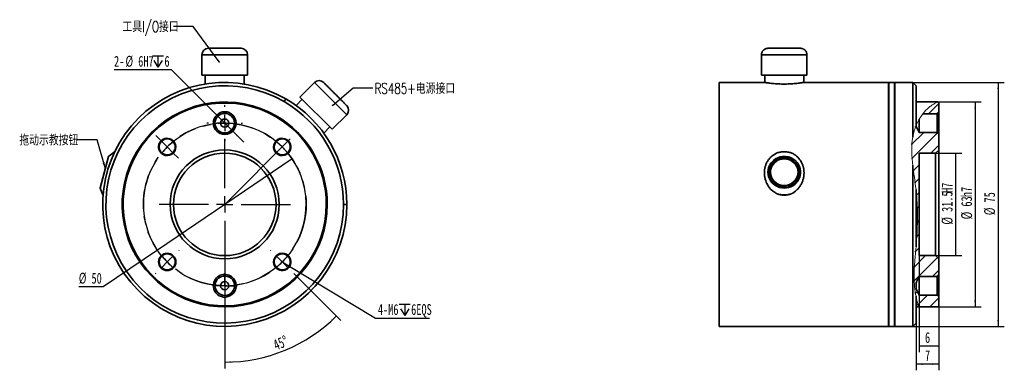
# Model space of a CAD drawing. Header units: millimetres. Extents: x 65 to 384, y 101 to 215.
import ezdxf

# ---------------------------------------------------------------- set-up
doc = ezdxf.new("R2010")
doc.units = ezdxf.units.MM
doc.linetypes.add('CENTERX2', pattern=[20.32, 12.7, -2.54, 2.54, -2.54])
doc.layers.add('10', color=7, linetype='Continuous')
doc.styles.add('SLDTEXTSTYLE0', font='TXT', dxfattribs={"width": 0.7})
doc.styles.add('SLDTEXTSTYLE1', font='TXT', dxfattribs={"width": 0.7, "bigfont": 'bigfont'})
doc.dimstyles.new('SLDDIMSTYLE0', dxfattribs={"dimtxt": 3.5, "dimasz": 2.1, "dimexe": 0, "dimexo": 0.0625, "dimgap": 0.875, "dimtad": 0, "dimtih": 1, "dimtoh": 1, "dimdec": 3, "dimlfac": 0.95, "dimrnd": 1e-09, "dimzin": 12, "dimdsep": 46, "dimtxsty": 'SLDTEXTSTYLE0', "dimsah": 1, "dimcen": 0, "dimadec": 0, "dimazin": 3, "dimtfac": 1, "dimtdec": 3, "dimtmove": 0, "dimatfit": 3, "dimfxl": 0, "dimfrac": 2, "dimtolj": 1, "dimtzin": 12, "dimarcsym": 0})
doc.dimstyles.new('SLDDIMSTYLE1', dxfattribs={"dimtxt": 3.5, "dimasz": 2.1, "dimexe": 0, "dimexo": 0.0625, "dimgap": 0.875, "dimtad": 0, "dimtih": 1, "dimtoh": 1, "dimdec": 3, "dimlfac": 0.95, "dimrnd": 1e-09, "dimzin": 12, "dimdsep": 46, "dimtxsty": 'SLDTEXTSTYLE0', "dimsah": 1, "dimcen": 0, "dimadec": 0, "dimazin": 3, "dimtfac": 1, "dimtdec": 3, "dimtofl": 0, "dimtmove": 0, "dimatfit": 3, "dimfxl": 0, "dimfrac": 2, "dimtolj": 1, "dimtzin": 12, "dimarcsym": 0})
doc.dimstyles.new('SLDDIMSTYLE2', dxfattribs={"dimtxt": 3.5, "dimasz": 2.1, "dimexe": 0, "dimexo": 0.0625, "dimgap": 0.875, "dimtad": 2, "dimdec": 4, "dimlfac": 0.95, "dimzin": 12, "dimdsep": 46, "dimtxsty": 'SLDTEXTSTYLE0', "dimsah": 1, "dimcen": 0.09, "dimazin": 3, "dimtfac": 1, "dimtdec": 3, "dimtofl": 0, "dimtmove": 0, "dimatfit": 3, "dimfxl": 0, "dimfrac": 2, "dimtolj": 1, "dimtzin": 12, "dimarcsym": 0})
doc.dimstyles.new('SLDDIMSTYLE3', dxfattribs={"dimtxt": 0.18, "dimasz": 0.5, "dimexe": 0, "dimexo": 0.0625, "dimgap": 0, "dimtad": 0, "dimtih": 1, "dimtoh": 1, "dimdec": 0, "dimrnd": 1e-09, "dimzin": 0, "dimdsep": 46, "dimtxsty": 'Standard', "dimblk1": 'DOT', "dimblk2": 'DOT', "dimsah": 1, "dimcen": 0.09, "dimadec": 0, "dimazin": 0, "dimtfac": 0.5, "dimtdec": 0, "dimtofl": 0, "dimtmove": 0, "dimatfit": 3, "dimldrblk": 'DOT', "dimfxl": 0, "dimfrac": 2, "dimtolj": 1, "dimtzin": 0, "dimarcsym": 0})
doc.dimstyles.new('SLDDIMSTYLE4', dxfattribs={"dimtxt": 0.18, "dimasz": 2.1, "dimexe": 0, "dimexo": 0.0625, "dimgap": 0, "dimtad": 0, "dimtih": 1, "dimtoh": 1, "dimdec": 0, "dimrnd": 1e-09, "dimzin": 0, "dimdsep": 46, "dimtxsty": 'Standard', "dimsah": 1, "dimcen": 0.09, "dimadec": 0, "dimazin": 0, "dimtfac": 2.1, "dimtdec": 0, "dimtofl": 0, "dimtmove": 0, "dimatfit": 3, "dimfxl": 0, "dimfrac": 2, "dimtolj": 1, "dimtzin": 0, "dimarcsym": 0})
doc.dimstyles.new('SLDDIMSTYLE5', dxfattribs={"dimtxt": 3.5, "dimasz": 2.1, "dimexe": 0, "dimexo": 0.0625, "dimgap": 0.875, "dimtad": 2, "dimdec": 3, "dimlfac": 0.95, "dimrnd": 1e-09, "dimzin": 12, "dimdsep": 46, "dimtxsty": 'SLDTEXTSTYLE0', "dimsah": 1, "dimcen": 0.09, "dimadec": 0, "dimazin": 3, "dimtfac": 1, "dimtdec": 3, "dimtofl": 0, "dimtmove": 0, "dimatfit": 3, "dimfxl": 0, "dimfrac": 2, "dimtolj": 1, "dimtzin": 12, "dimarcsym": 0})
doc.dimstyles.new('SLDDIMSTYLE6', dxfattribs={"dimtxt": 3.5, "dimasz": 2.1, "dimexe": 0, "dimexo": 0.0625, "dimgap": 0.875, "dimtad": 2, "dimdec": 1, "dimlfac": 0.95, "dimrnd": 1e-09, "dimzin": 12, "dimdsep": 46, "dimtxsty": 'SLDTEXTSTYLE0', "dimsah": 1, "dimcen": 0.09, "dimadec": 0, "dimazin": 3, "dimtfac": 1, "dimtdec": 3, "dimtofl": 0, "dimtmove": 0, "dimatfit": 3, "dimfxl": 0, "dimfrac": 2, "dimtolj": 1, "dimtzin": 12, "dimarcsym": 0})

# ---------------------------------------------------------------- blocks, each defined once
blk = doc.blocks.new('_D')
at = {"layer": '10'}
for p, q in [((153.36, 169.52), (109.81, 139.97)), ((109.81, 139.97), (92.32, 128.1)), ((92.32, 128.1), (84.39, 128.1))]:
    blk.add_line(p, q, dxfattribs=at)
for points in [[(153.36, 169.52), (151.49, 168.55), (151.77, 168.14)], [(109.81, 139.97), (111.69, 140.94), (111.41, 141.35)]]:
    blk.add_solid(points, dxfattribs=at)
at = {"layer": '10', "char_height": 3.5, "attachment_point": 1, "style": 'SLDTEXTSTYLE0'}
for s, insert in [('%%c', (84.39, 132.63)), ('50', (88.5, 132.61))]:
    blk.add_mtext(s, dxfattribs=dict(at, insert=insert))
blk = doc.blocks.new('SW_SYMBOL_HOLE_DEPTH')
at = {"layer": '10', "color": 0}
for p, q in [((0, 875), (800, 875)), ((400, 875), (400, 75)), ((100, 555), (400, 75)), ((700, 555), (400, 75))]:
    blk.add_line(p, q, dxfattribs=at)
blk = doc.blocks.new('_D_1')
at = {"layer": '10'}
for p, q in [((114.38, 198.32), (95.79, 198.32)), ((128.99, 183.67), (114.38, 198.32)), ((134.19, 178.45), (128.99, 183.67)), ((134.19, 178.45), (137.72, 174.91))]:
    blk.add_line(p, q, dxfattribs=at)
for points in [[(128.99, 183.67), (127.68, 185.33), (127.33, 184.98)], [(134.19, 178.45), (135.5, 176.79), (135.85, 177.14)]]:
    blk.add_solid(points, dxfattribs=at)
at = {"layer": '10', "xscale": 0.004511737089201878, "yscale": 0.004511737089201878, "zscale": 0.004511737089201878}
blk.add_blockref('SW_SYMBOL_HOLE_DEPTH', (108.2, 198.84), dxfattribs=at)
at = {"layer": '10', "char_height": 3.5, "attachment_point": 1, "style": 'SLDTEXTSTYLE0'}
for s, insert in [('2-', (95.79, 202.83)), ('%%c', (99.49, 202.84)), ('6H7', (103.6, 202.83)), ('6', (112.09, 202.83))]:
    blk.add_mtext(s, dxfattribs=dict(at, insert=insert))
blk = doc.blocks.new('_D_2')
at = {"layer": '10'}
for p, q in [((150.2, 136.14), (152.59, 134.69)), ((152.59, 134.69), (180.37, 117.98)), ((180.37, 117.98), (197.85, 117.98))]:
    blk.add_line(p, q, dxfattribs=at)
blk.add_solid([(152.59, 134.69), (154.26, 133.4), (154.52, 133.83)], dxfattribs=at)
at = {"layer": '10', "xscale": 0.004511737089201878, "yscale": 0.004511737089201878, "zscale": 0.004511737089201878}
blk.add_blockref('SW_SYMBOL_HOLE_DEPTH', (187.98, 118.5), dxfattribs=at)
at = {"layer": '10', "char_height": 3.5, "attachment_point": 1, "style": 'SLDTEXTSTYLE0'}
for s, insert in [('4-M6', (181.12, 122.49)), ('6EQS', (191.87, 122.49))]:
    blk.add_mtext(s, dxfattribs=dict(at, insert=insert))
blk = doc.blocks.new('_D_3')
at = {"layer": '10'}
for p, q in [((131.59, 135.53), (131.59, 101.68)), ((154.04, 132.3), (169.11, 117.22))]:
    blk.add_line(p, q, dxfattribs=at)
blk.add_arc((131.59, 154.75), 51.06, 270, 315, dxfattribs=at)
for points in [[(167.7, 118.64), (166.01, 117.36), (166.35, 117)], [(131.59, 103.68), (133.69, 103.48), (133.68, 103.98)]]:
    blk.add_solid(points, dxfattribs=at)
at = {"layer": '10', "insert": (146.86, 110.66), "char_height": 3.5, "attachment_point": 1, "rotation": 22.8769, "style": 'SLDTEXTSTYLE0'}
blk.add_mtext('45°', dxfattribs=at)
blk = doc.blocks.new('_Dot')
at = {"color": 0, "linetype": 'ByBlock', "lineweight": -2}
blk.add_line((-0.5, 0), (-1, 0), dxfattribs=at)
at = {"color": 0, "linetype": 'ByBlock', "const_width": 0.5}
blk.add_lwpolyline([(-0.25, 0, 1), (0.25, 0, 1)], format="xyb", close=True, dxfattribs=at)
blk = doc.blocks.new('SW_CENTERMARKSYMBOL_0')
at = {"layer": '10', "color": 0}
for p, q in [((0, 2.63), (0, 3.97)), ((-2.63, 0), (-3.97, 0)), ((0, 0), (-2.63, 0)), ((0, 0), (0, 2.63)), ((0, 0), (0, -2.63)), ((0, 0), (2.63, 0)), ((2.63, 0), (3.97, 0)), ((0, -2.63), (0, -3.97))]:
    blk.add_line(p, q, dxfattribs=at)
blk = doc.blocks.new('SW_CENTERMARKSYMBOL_1')
at = {"layer": '10', "color": 0}
for p, q in [((0, 5.26), (0, 5.79)), ((-5.26, 0), (-5.79, 0)), ((0, 0), (-2.63, 0)), ((0, 0), (0, 2.63)), ((0, 0), (0, -2.63)), ((0, 0), (2.63, 0)), ((5.26, 0), (5.79, 0)), ((0, -5.26), (0, -5.79))]:
    blk.add_line(p, q, dxfattribs=at)
blk = doc.blocks.new('SW_CENTERMARKSYMBOL_2')
at = {"layer": '10', "color": 0}
for p, q in [((0, 5.26), (0, 19.21)), ((-5.26, 0), (-19.21, 0)), ((0, 0), (-2.63, 0)), ((0, 0), (0, 2.63)), ((0, 0), (0, -2.63)), ((0, 0), (2.63, 0)), ((5.26, 0), (19.21, 0)), ((0, -5.26), (0, -19.21))]:
    blk.add_line(p, q, dxfattribs=at)
blk = doc.blocks.new('SW_CENTERMARKSYMBOL_3')
at = {"layer": '10', "color": 0}
for p, q in [((-39.08, 39.08), (-40.91, 40.91)), ((-37.22, 37.22), (-39.08, 39.08)), ((-18.61, 23.87), (-18.61, 39.85)), ((-37.22, 37.22), (-35.36, 35.36)), ((-35.36, 35.36), (-33.53, 33.53)), ((-18.61, 18.61), (-18.61, 21.24)), ((-23.87, 18.61), (-39.85, 18.61)), ((-18.61, 18.61), (-21.24, 18.61)), ((-18.61, 18.61), (-18.61, 15.98)), ((-18.61, 18.61), (-15.98, 18.61)), ((-13.34, 18.61), (2.63, 18.61)), ((-18.61, 13.34), (-18.61, -2.63)), ((-33.49, 3.72), (-33.38, 3.84)), ((-3.72, 3.72), (-3.84, 3.84)), ((-37.22, 0), (-35.36, 1.86)), ((0, 0), (-1.86, 1.86)), ((0, 0), (1.86, -1.86)), ((-37.22, 0), (-39.08, -1.86)), ((-40.94, -3.72), (-41.06, -3.84)), ((3.72, -3.72), (3.84, -3.84))]:
    blk.add_line(p, q, dxfattribs=at)
for start, end in [(326.4592, 123.5408), (129.2704, 135), (135, 140.7296), (146.4592, 213.5408), (219.2704, 225), (309.2704, 315), (315, 320.7296), (225, 230.7296), (236.4592, 303.5408)]:
    blk.add_arc((-18.61, 18.61), 26.32, start, end, dxfattribs=at)
blk = doc.blocks.new('_D_4')
at = {"layer": '10'}
for p, q in [((362.2, 187.9), (376.26, 187.9)), ((374.26, 187.9), (374.26, 121.59)), ((362.2, 121.59), (376.26, 121.59))]:
    blk.add_line(p, q, dxfattribs=at)
for points in [[(374.26, 187.9), (374.01, 185.8), (374.51, 185.8)], [(374.26, 121.59), (374.51, 123.69), (374.01, 123.69)]]:
    blk.add_solid(points, dxfattribs=at)
at = {"layer": '10', "char_height": 3.5, "attachment_point": 1, "rotation": 90, "style": 'SLDTEXTSTYLE0'}
for s, insert in [('h7', (369.75, 157.1)), ('63', (369.75, 154.03)), ('%%c', (369.74, 149.92))]:
    blk.add_mtext(s, dxfattribs=dict(at, insert=insert))
blk = doc.blocks.new('_D_5')
at = {"layer": '10'}
for p, q in [((361.46, 171.3), (369.96, 171.3)), ((367.96, 171.3), (367.96, 138.19)), ((361.46, 138.19), (369.96, 138.19))]:
    blk.add_line(p, q, dxfattribs=at)
for points in [[(367.96, 171.3), (367.71, 169.2), (368.21, 169.2)], [(367.96, 138.19), (368.21, 140.29), (367.71, 140.29)]]:
    blk.add_solid(points, dxfattribs=at)
at = {"layer": '10', "char_height": 3.5, "attachment_point": 1, "rotation": 90, "style": 'SLDTEXTSTYLE0'}
for s, insert in [('H7', (363.45, 158.45)), ('31.5', (363.45, 152.31)), ('%%c', (363.44, 148.2))]:
    blk.add_mtext(s, dxfattribs=dict(at, insert=insert))
blk = doc.blocks.new('_D_6')
at = {"layer": '10'}
for p, q in [((346.2, 194.22), (383.69, 194.22)), ((381.69, 194.22), (381.69, 115.27)), ((346.2, 115.27), (383.69, 115.27))]:
    blk.add_line(p, q, dxfattribs=at)
for points in [[(381.69, 194.22), (381.44, 192.12), (381.94, 192.12)], [(381.69, 115.27), (381.94, 117.37), (381.44, 117.37)]]:
    blk.add_solid(points, dxfattribs=at)
at = {"layer": '10', "char_height": 3.5, "attachment_point": 1, "rotation": 90, "style": 'SLDTEXTSTYLE0'}
for s, insert in [('75', (377.18, 155.38)), ('%%c', (377.17, 151.26))]:
    blk.add_mtext(s, dxfattribs=dict(at, insert=insert))
blk = doc.blocks.new('_D_7')
at = {"layer": '10'}
for p, q in [((362.51, 121.92), (362.51, 101.05)), ((355.15, 116.32), (355.15, 101.05)), ((362.51, 103.05), (355.15, 103.05))]:
    blk.add_line(p, q, dxfattribs=at)
for points in [[(355.15, 103.05), (357.25, 102.8), (357.25, 103.3)], [(362.51, 103.05), (360.41, 103.3), (360.41, 102.8)]]:
    blk.add_solid(points, dxfattribs=at)
at = {"layer": '10', "insert": (358.04, 107.56), "char_height": 3.5, "attachment_point": 1, "style": 'SLDTEXTSTYLE0'}
blk.add_mtext('7', dxfattribs=at)
blk = doc.blocks.new('_D_8')
at = {"layer": '10'}
for p, q in [((356.2, 138.19), (356.2, 106.9)), ((362.51, 131.99), (362.51, 106.9)), ((362.51, 108.9), (356.2, 108.9))]:
    blk.add_line(p, q, dxfattribs=at)
for points in [[(356.2, 108.9), (358.3, 108.65), (358.3, 109.15)], [(362.51, 108.9), (360.41, 109.15), (360.41, 108.65)]]:
    blk.add_solid(points, dxfattribs=at)
at = {"layer": '10', "insert": (358.04, 113.42), "char_height": 3.5, "attachment_point": 1, "style": 'SLDTEXTSTYLE0'}
blk.add_mtext('6', dxfattribs=at)

msp = doc.modelspace()

# ---------------------------------------------------------------- hatches: boundary and pattern name
at = {"linetype": 'Continuous', "lineweight": 18}
h = msp.add_hatch(dxfattribs=at)
h.set_pattern_fill('ANSI31', angle=3e-322, style=0)
edge = h.paths.add_edge_path(flags=0)
edge.add_line((355.14525, 180.10433), (355.14525, 180.21079))
edge.add_spline(control_points=[(355.14525, 180.21079), (352.464, 173.70109), (356.05886, 160.2431), (355.50546, 141.53423), (353.86538, 130.15514), (355.64381, 122.71807), (355.97802, 121.60036)], knot_values=[0.063240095, 0.063240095, 0.063240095, 0.063240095, 0.188341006, 0.300653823, 0.397591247, 0.415866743, 0.415866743, 0.415866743, 0.415866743], weights=[1, 1, 1, 1, 1, 1, 1], degree=3, periodic=0)
edge.add_line((355.97802, 121.60036), (362.19788, 121.60036))
edge.add_spline(control_points=[(362.19788, 121.60036), (362.30314, 121.70567), (362.40841, 121.81097), (362.51367, 121.91628)], knot_values=[0.00000099, 0.00000099, 0.00000099, 0.00000099, 0.000425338, 0.000425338, 0.000425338, 0.000425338], weights=[1, 1, 1, 1], degree=3, periodic=0)
edge.add_line((362.51367, 121.91628), (362.51367, 124.86468))
edge.add_spline(control_points=[(362.51367, 124.86468), (362.33771, 125.04654), (362.16218, 125.22882), (361.98735, 125.41177)], knot_values=[0.000001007, 0.000001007, 0.000001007, 0.000001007, 0.000722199, 0.000722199, 0.000722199, 0.000722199], weights=[1, 1, 1, 1], degree=3, periodic=0)
edge.add_line((361.98735, 125.41177), (356.19788, 125.41177))
edge.add_spline(control_points=[(356.19788, 125.41177), (355.82524, 126.0872), (355.44022, 126.75996), (355.14525, 127.47275)], knot_values=[0.000001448, 0.000001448, 0.000001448, 0.000001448, 0.002199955, 0.002199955, 0.002199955, 0.002199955], weights=[1, 1, 1, 1], degree=3, periodic=0)
edge.add_line((355.14525, 127.47275), (355.14525, 129.38605))
edge.add_spline(control_points=[(355.14525, 129.38605), (355.20573, 129.53221), (355.27173, 129.67611), (355.34014, 129.81873), (355.60546, 130.37186), (355.90154, 130.90989), (356.19788, 131.44703)], knot_values=[0.004080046, 0.004080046, 0.004080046, 0.004080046, 0.004529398, 0.004529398, 0.004529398, 0.006271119, 0.006271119, 0.006271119, 0.006271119], weights=[1, 1, 1, 1, 1, 1, 1], degree=3, periodic=0)
edge.add_line((356.19788, 131.44703), (361.98735, 131.44703))
edge.add_spline(control_points=[(361.98735, 131.44703), (362.16218, 131.62998), (362.33771, 131.81226), (362.51367, 131.99412)], knot_values=[0.005591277, 0.005591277, 0.005591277, 0.005591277, 0.006309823, 0.006309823, 0.006309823, 0.006309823], weights=[1, 1, 1, 1], degree=3, periodic=0)
edge.add_line((362.51367, 131.99412), (362.51367, 137.13819))
edge.add_spline(control_points=[(362.51367, 137.13819), (362.16278, 137.48958), (361.8119, 137.84097), (361.46104, 138.19239)], knot_values=[0.000000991, 0.000000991, 0.000000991, 0.000000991, 0.001416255, 0.001416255, 0.001416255, 0.001416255], weights=[1, 1, 1, 1], degree=3, periodic=0)
edge.add_line((361.46104, 138.19239), (356.19788, 138.19239))
edge.add_line((356.19788, 138.19239), (356.19788, 171.29799))
edge.add_line((356.19788, 171.29799), (361.46104, 171.29799))
edge.add_spline(control_points=[(361.46104, 171.29799), (361.8119, 171.64941), (362.16278, 172.00081), (362.51367, 172.35219)], knot_values=[0.044834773, 0.044834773, 0.044834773, 0.044834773, 0.046248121, 0.046248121, 0.046248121, 0.046248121], weights=[1, 1, 1, 1], degree=3, periodic=0)
edge.add_line((362.51367, 172.35219), (362.51367, 177.49626))
edge.add_spline(control_points=[(362.51367, 177.49626), (362.33771, 177.67812), (362.16218, 177.8604), (361.98735, 178.04335)], knot_values=[0.000001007, 0.000001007, 0.000001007, 0.000001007, 0.000722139, 0.000722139, 0.000722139, 0.000722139], weights=[1, 1, 1, 1], degree=3, periodic=0)
edge.add_line((361.98735, 178.04335), (356.19788, 178.04335))
edge.add_spline(control_points=[(356.19788, 178.04335), (355.82524, 178.71878), (355.44022, 179.39154), (355.14525, 180.10433)], knot_values=[0.000001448, 0.000001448, 0.000001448, 0.000001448, 0.002199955, 0.002199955, 0.002199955, 0.002199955], weights=[1, 1, 1, 1], degree=3, periodic=0)
at = {"layer": '10', "linetype": 'Continuous', "lineweight": 18}
h = msp.add_hatch(dxfattribs=at)
h.set_pattern_fill('ANSI31', color=256, style=0)
edge = h.paths.add_edge_path(flags=0)
edge.add_spline(control_points=[(355.14525, 180.21079), (355.21239, 180.3738), (355.30552, 180.5916), (355.4122, 180.82399), (355.62736, 181.29266), (355.90148, 181.82654), (356.19788, 182.33214)], knot_values=[0, 0, 0, 0, 0.000956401, 0.000956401, 0.000956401, 0.002883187, 0.002883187, 0.002883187, 0.002883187], weights=[1, 1, 1, 1, 1, 1, 1], degree=3, periodic=0)
edge.add_spline(control_points=[(356.19788, 182.33214), (356.32294, 182.54546), (356.44883, 182.7493), (356.57057, 182.93811), (356.73565, 183.19411), (356.89612, 183.4269), (357.03532, 183.62047), (357.17536, 183.81523), (357.29708, 183.97496), (357.37749, 184.07861)], knot_values=[0, 0, 0, 0, 0.000753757, 0.000753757, 0.000753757, 0.001781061, 0.001781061, 0.001781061, 0.002818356, 0.002818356, 0.002818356, 0.002818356], weights=[1, 1, 1, 1, 1, 1, 1, 1, 1, 1], degree=3, periodic=0)
edge.add_spline(control_points=[(357.37749, 184.07861), (358.68161, 185.75975), (360.31226, 187.14585), (362.16516, 187.89002)], knot_values=[0.962795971, 0.962795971, 0.962795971, 0.962795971, 0.999782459, 0.999782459, 0.999782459, 0.999782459], weights=[1, 1, 1, 1], degree=3, periodic=0)
edge.add_spline(control_points=[(362.16516, 187.89002), (361.99314, 187.82093), (361.17626, 187.47703), (360.34433, 186.91384), (358.92902, 185.9557), (357.30424, 184.31397), (356.03225, 182.04313), (355.71333, 181.47378), (355.4137, 180.86255), (355.14525, 180.21079)], knot_values=[0, 0, 0, 0, 0.007032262, 0.007032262, 0.007032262, 0.019048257, 0.019048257, 0.019048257, 0.02201866, 0.02201866, 0.02201866, 0.02201866], weights=[1, 1, 1, 1, 1, 1, 1, 1, 1, 1], degree=3, periodic=0)
edge.add_spline(control_points=[(355.14525, 180.21079), (354.71585, 179.16826), (354.33993, 177.94914), (354.09262, 176.55152)], knot_values=[0, 0, 0, 0, 0.005339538, 0.005339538, 0.005339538, 0.005339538], weights=[1, 1, 1, 1], degree=3, periodic=0)
edge.add_spline(control_points=[(354.09262, 176.55152), (353.73659, 174.53947), (353.69121, 172.34859), (353.84352, 170.10536), (353.90231, 169.23953), (353.98889, 168.36154), (354.09262, 167.47554)], knot_values=[0, 0, 0, 0, 0.006953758, 0.006953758, 0.006953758, 0.00961629, 0.00961629, 0.00961629, 0.00961629], weights=[1, 1, 1, 1, 1, 1, 1], degree=3, periodic=0)
edge.add_spline(control_points=[(354.09262, 167.47554), (354.39628, 164.88177), (354.84862, 162.22101), (355.14525, 159.56632)], knot_values=[0, 0, 0, 0, 0.007613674, 0.007613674, 0.007613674, 0.007613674], weights=[1, 1, 1, 1], degree=3, periodic=0)
edge.add_spline(control_points=[(355.14525, 159.56632), (355.52186, 156.19585), (355.65082, 152.67472), (355.59518, 149.29437), (355.54838, 146.451), (355.37512, 143.64869), (355.14525, 141.03218)], knot_values=[0, 0, 0, 0, 0.009768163, 0.009768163, 0.009768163, 0.017945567, 0.017945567, 0.017945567, 0.017945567], weights=[1, 1, 1, 1, 1, 1, 1], degree=3, periodic=0)
edge.add_spline(control_points=[(355.14525, 141.03218), (354.85345, 137.71086), (354.50604, 134.41959), (354.52036, 131.63245), (354.53373, 129.02949), (354.80824, 126.8064), (355.14525, 125.03532)], knot_values=[0, 0, 0, 0, 0.009885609, 0.009885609, 0.009885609, 0.019092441, 0.019092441, 0.019092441, 0.019092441], weights=[1, 1, 1, 1, 1, 1, 1], degree=3, periodic=0)
edge.add_spline(control_points=[(355.14525, 125.03532), (355.45792, 123.39213), (355.7753, 122.29532), (355.90774, 121.83894), (355.94526, 121.70964), (355.96919, 121.62989), (355.97802, 121.60036)], knot_values=[0, 0, 0, 0, 0.010584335, 0.010584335, 0.010584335, 0.013542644, 0.013542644, 0.013542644, 0.013542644], weights=[1, 1, 1, 1, 1, 1, 1], degree=3, periodic=0)
edge.add_spline(control_points=[(355.97802, 121.60036), (355.64381, 122.71807), (353.86538, 130.15514), (355.50546, 141.53423), (356.05886, 160.2431), (352.464, 173.70109), (355.14525, 180.21079)], knot_values=[0.584133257, 0.584133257, 0.584133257, 0.584133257, 0.602408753, 0.699346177, 0.811658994, 0.936759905, 0.936759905, 0.936759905, 0.936759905], weights=[1, 1, 1, 1, 1, 1, 1], degree=3, periodic=0)
h = msp.add_hatch(dxfattribs=at)
h.set_pattern_fill('ANSI31', color=256, style=0)
edge = h.paths.add_edge_path(flags=0)
edge.add_spline(control_points=[(361.98735, 184.07861), (362.16218, 184.26156), (362.33771, 184.44384), (362.51367, 184.6257)], knot_values=[0.007955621, 0.007955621, 0.007955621, 0.007955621, 0.008677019, 0.008677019, 0.008677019, 0.008677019], weights=[1, 1, 1, 1], degree=3, periodic=0)
edge.add_line((362.51367, 184.6257), (362.51367, 187.57411))
edge.add_spline(control_points=[(362.51367, 187.57411), (362.40841, 187.67941), (362.30314, 187.78472), (362.19788, 187.89002)], knot_values=[0.087632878, 0.087632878, 0.087632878, 0.087632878, 0.088057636, 0.088057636, 0.088057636, 0.088057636], weights=[1, 1, 1, 1], degree=3, periodic=0)
edge.add_line((362.19788, 187.89002), (362.16516, 187.89002))
edge.add_spline(control_points=[(362.16516, 187.89002), (360.31226, 187.14585), (358.68161, 185.75975), (357.37749, 184.07861)], knot_values=[0.000217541, 0.000217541, 0.000217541, 0.000217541, 0.037204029, 0.037204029, 0.037204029, 0.037204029], weights=[1, 1, 1, 1], degree=3, periodic=0)
edge.add_line((357.37749, 184.07861), (361.98735, 184.07861))

# ---------------------------------------------------------------- linework, layer by layer
at = {"color": 7, "linetype": 'Continuous', "lineweight": 35}
for p, q in [((136.84906, 205.27172), (126.32275, 205.2713)), ((138.95441, 203.16654), (124.21757, 203.16595)), ((124.21757, 203.16595), (124.21783, 196.53437)), ((138.95468, 196.53496), (138.95441, 203.16654)), ((305.14525, 203.16624), (305.14525, 196.53466)), ((319.88209, 196.53466), (319.88209, 203.16624)), ((138.95468, 196.53496), (124.21783, 196.53437)), ((125.27047, 196.53441), (125.27058, 193.71322)), ((137.90216, 193.71059), (137.90204, 196.53492)), ((306.19788, 196.53451), (306.19788, 194.21815)), ((318.82946, 194.21551), (318.82946, 196.53451)), ((160.61494, 194.19547), (155.9259, 189.50605)), ((171.03588, 183.77537), (160.61494, 194.19547)), ((306.2026, 194.21888), (291.46104, 194.21888)), ((291.46104, 154.74519), (291.46104, 194.21888)), ((346.19788, 194.21888), (318.8084, 194.21888)), ((346.30314, 194.21888), (346.19788, 194.11361)), ((346.19788, 154.74519), (346.19788, 194.21888)), ((348.19788, 194.21888), (346.30314, 194.21888)), ((346.30314, 154.74519), (346.30314, 194.21888)), ((348.30314, 194.11361), (348.19788, 194.21888)), ((348.19788, 154.74519), (348.19788, 194.21888)), ((354.09262, 194.21888), (348.30314, 194.21888)), ((348.30314, 194.21888), (348.30314, 115.27151)), ((355.14525, 193.16624), (354.09262, 194.21888)), ((354.09262, 176.55152), (354.09262, 194.21888)), ((355.14525, 180.21079), (355.14525, 193.16624)), ((151.32478, 188.9304), (150.79846, 188.0188)), ((156.67025, 188.76176), (154.67338, 186.76473)), ((166.34684, 179.08595), (155.9259, 189.50605)), ((362.19788, 187.90309), (355.14525, 187.90309)), ((362.19788, 187.89002), (362.16516, 187.89002)), ((362.51367, 187.5873), (362.19788, 187.90309)), ((362.19788, 187.89002), (362.19788, 187.90309)), ((362.51367, 187.57411), (362.19788, 187.89002)), ((362.51367, 187.57411), (362.51367, 187.5873)), ((362.51367, 184.6257), (362.51367, 187.57411)), ((148.00899, 183.18729), (148.16688, 183.46077)), ((166.34684, 179.08595), (171.03588, 183.77537)), ((356.19788, 178.04335), (356.19788, 182.3147)), ((361.98735, 184.07861), (357.37749, 184.07861)), ((361.98735, 178.04335), (361.98735, 184.07861)), ((362.51367, 184.6257), (362.51367, 177.49626)), ((163.60757, 177.83516), (165.60248, 179.83024)), ((114.3215, 175.80911), (114.22057, 175.62436)), ((356.19788, 178.04335), (361.98735, 178.04335)), ((362.51367, 172.35219), (362.51367, 177.49626)), ((147.92492, 174.59397), (147.74016, 174.6949)), ((152.65185, 172.01163), (152.4671, 172.11256)), ((362.51367, 172.35219), (361.46104, 171.29799)), ((362.51367, 172.35219), (362.51367, 137.13819)), ((93.9985, 170.22858), (91.29241, 160.12766)), ((94.03448, 170.28358), (91.29607, 160.06203)), ((95.90694, 171.77931), (94.03448, 170.28358)), ((95.81277, 171.42779), (95.90694, 171.77931)), ((111.73916, 171.08217), (111.63823, 170.89742)), ((361.46104, 171.29799), (356.19788, 171.29799)), ((356.19788, 138.19239), (356.19788, 171.29799)), ((361.46104, 138.19239), (361.46104, 171.29799)), ((354.09262, 115.27151), (354.09262, 167.47554)), ((307.7242, 165.17812), (307.7242, 165.1645)), ((308.03999, 165.17812), (308.03999, 165.1645)), ((316.98735, 165.1645), (316.98735, 165.17812)), ((317.30314, 165.1645), (317.30314, 165.17812)), ((91.29607, 160.06203), (92.16998, 157.83054)), ((312.51367, 160.12766), (312.26918, 160.13318)), ((313.01903, 160.1513), (312.51367, 160.12766)), ((355.14525, 141.03218), (355.14525, 159.56632)), ((92.26416, 158.18206), (92.16998, 157.83054)), ((164.74583, 154.74519), (164.43004, 154.74519)), ((170.00899, 154.74519), (171.06162, 154.74519)), ((291.46104, 115.27151), (291.46104, 154.74519)), ((346.19788, 115.27151), (346.19788, 154.74519)), ((346.19788, 154.74519), (346.30314, 154.74519)), ((346.30314, 115.27151), (346.30314, 154.74519)), ((348.19788, 115.27151), (348.19788, 154.74519)), ((348.30314, 154.74519), (348.19788, 154.74519)), ((151.53764, 138.59296), (151.43671, 138.40821)), ((356.19788, 138.19239), (361.46104, 138.19239)), ((361.46104, 138.19239), (362.51367, 137.13819)), ((362.51367, 131.99412), (362.51367, 137.13819)), ((148.95531, 133.86603), (148.85437, 133.68127)), ((361.98735, 131.44703), (356.19788, 131.44703)), ((356.19788, 125.41177), (356.19788, 131.44703)), ((361.98735, 126.91543), (361.98735, 131.44703)), ((362.51367, 131.99412), (362.51367, 126.6631)), ((128.35474, 130.19571), (128.81662, 129.94338)), ((355.14525, 127.47275), (355.14525, 129.38605)), ((134.35925, 126.91543), (134.82113, 126.6631)), ((355.14525, 116.32414), (355.14525, 125.03532)), ((356.19788, 125.41177), (361.98735, 125.41177)), ((361.98735, 125.41177), (361.98735, 126.91543)), ((361.98735, 126.91543), (362.51367, 126.6631)), ((362.51367, 126.6631), (362.51367, 124.86468)), ((362.51367, 121.91628), (362.51367, 124.86468)), ((355.14525, 121.5873), (362.19788, 121.5873)), ((355.97802, 121.60036), (362.19788, 121.60036)), ((362.19788, 121.60036), (362.51367, 121.91628)), ((362.19788, 121.5873), (362.51367, 121.90309)), ((362.19788, 121.5873), (362.19788, 121.60036)), ((362.51367, 121.90309), (362.51367, 121.91628)), ((291.46104, 115.27151), (346.19788, 115.27151)), ((346.19788, 115.37677), (346.30314, 115.27151)), ((346.30314, 115.27151), (348.19788, 115.27151)), ((348.19788, 115.27151), (348.30314, 115.37677)), ((348.30314, 115.27151), (354.09262, 115.27151)), ((354.09262, 115.27151), (355.14525, 116.32414))]:
    msp.add_line(p, q, dxfattribs=at)
at = {"color": 7, "linetype": 'Continuous', "lineweight": 35, "flags": 128}
for points in [[(312.51367, 205.27172), (313.27999, 205.27172), (314.02998, 205.27171), (314.74765, 205.2717), (315.41771, 205.27168), (316.02587, 205.27166), (316.55918, 205.27164), (317.00627, 205.27162), (317.3576, 205.27159), (317.60569, 205.27156), (317.74525, 205.27153), (317.77332, 205.2715), (317.68928, 205.27147), (317.49493, 205.27144), (317.19442, 205.27141), (316.79414, 205.27138), (316.30264, 205.27136), (315.73037, 205.27134), (315.08955, 205.27132), (314.39383, 205.27131), (313.65804, 205.2713), (312.89786, 205.2713), (312.12948, 205.2713), (311.3693, 205.2713), (310.63351, 205.27131), (309.93779, 205.27132), (309.29697, 205.27134), (308.7247, 205.27136), (308.2332, 205.27138), (307.83292, 205.27141), (307.53241, 205.27144), (307.33806, 205.27147), (307.25402, 205.2715), (307.28209, 205.27153), (307.42165, 205.27156), (307.66974, 205.27159), (308.02108, 205.27162), (308.46816, 205.27164), (309.00147, 205.27166), (309.60963, 205.27168), (310.27969, 205.2717), (310.99736, 205.27171), (311.74735, 205.27172), (312.51367, 205.27172)], [(312.51367, 203.16595), (311.60818, 203.16595), (310.71641, 203.16596), (309.85189, 203.16597), (309.02772, 203.16598), (308.25639, 203.166), (307.5496, 203.16602), (306.91806, 203.16605), (306.37134, 203.16608), (305.91773, 203.16611), (305.56411, 203.16615), (305.31584, 203.16618), (305.17668, 203.16622), (305.14525, 203.16624)], [(319.88209, 203.16624), (319.85066, 203.16622), (319.7115, 203.16618), (319.46323, 203.16615), (319.10961, 203.16611), (318.656, 203.16608), (318.10929, 203.16605), (317.47774, 203.16602), (316.77095, 203.166), (315.99962, 203.16598), (315.17545, 203.16597), (314.31093, 203.16596), (313.41916, 203.16595), (312.51367, 203.16595)], [(312.51367, 196.53437), (311.60818, 196.53437), (310.71641, 196.53438), (309.85189, 196.53439), (309.02772, 196.5344), (308.25639, 196.53442), (307.5496, 196.53445), (306.91806, 196.53447), (306.37134, 196.5345), (305.91773, 196.53453), (305.56411, 196.53457), (305.31584, 196.5346), (305.17668, 196.53464), (305.14525, 196.53466)], [(319.88209, 196.53466), (319.85066, 196.53464), (319.7115, 196.5346), (319.46323, 196.53457), (319.10961, 196.53453), (318.656, 196.5345), (318.10929, 196.53447), (317.47774, 196.53445), (316.77095, 196.53442), (315.99962, 196.5344), (315.17545, 196.53439), (314.31093, 196.53438), (313.41916, 196.53437), (312.51367, 196.53437)], [(171.03061, 186.75781), (171.03332, 186.7551), (171.00116, 186.78727), (170.90913, 186.87928), (170.76825, 187.02015), (170.57765, 187.21074), (170.44235, 187.34603), (170.36892, 187.41945), (170.33079, 187.45758), (170.31138, 187.47699), (170.30159, 187.48678), (170.29668, 187.49169), (170.29421, 187.49416), (170.29298, 187.49539), (170.29267, 187.4957), (170.29252, 187.49585), (170.29244, 187.49593), (170.2924, 187.49597), (170.2924, 187.49597), (170.29239, 187.49598), (170.2923, 187.49607), (170.28717, 187.5012), (170.24592, 187.54244), (170.19579, 187.59257), (170.12614, 187.66222), (169.94579, 187.84255)], [(307.22266, 165.17281), (307.27905, 165.91694), (307.447, 166.64522), (307.72294, 167.34211), (308.10098, 167.99277), (308.57308, 168.58333), (309.12916, 169.10119), (309.75737, 169.53533), (310.44433, 169.87649), (311.1754, 170.1174), (311.93499, 170.25292), (312.70691, 170.28017), (313.47471, 170.19857), (314.22203, 170.00985), (314.93294, 169.71804), (315.59229, 169.32935), (316.18602, 168.85207), (316.70148, 168.29638), (317.12769, 167.67411), (317.45556, 166.99854), (317.67809, 166.28405), (317.79056, 165.54587), (317.79056, 164.79975), (317.67809, 164.06157), (317.45556, 163.34708), (317.12769, 162.6715), (316.70148, 162.04924), (316.18602, 161.49354), (315.90131, 161.24694)], [(312.51367, 160.55179), (311.78256, 160.60601), (311.06859, 160.7674), (310.38849, 161.03216), (309.7582, 161.39411), (309.19249, 161.84475), (308.70464, 162.37352), (308.30606, 162.96803), (308.0061, 163.61434), (307.8118, 164.29731), (307.72771, 165.00092), (307.7558, 165.70868), (307.8954, 166.40401), (308.14326, 167.0706), (308.49355, 167.69284), (308.93807, 168.25613), (309.4664, 168.74728), (310.06616, 169.15477), (310.72328, 169.46905), (311.42237, 169.68275), (312.14704, 169.79087), (312.8803, 169.79087), (313.60497, 169.68275), (314.30406, 169.46905), (314.96118, 169.15477), (315.56094, 168.74728), (316.08927, 168.25613), (316.53379, 167.69284), (316.88408, 167.0706), (317.13194, 166.40401), (317.27154, 165.70868), (317.29963, 165.00092), (317.21554, 164.29731), (317.02124, 163.61434), (316.72128, 162.96803), (316.3227, 162.37352), (315.83485, 161.84475), (315.26914, 161.39411), (314.63885, 161.03216), (313.95875, 160.7674), (313.24478, 160.60601), (312.51367, 160.55179)], [(312.51367, 160.85683), (311.81383, 160.91003), (311.13123, 161.06832), (310.48266, 161.32782), (309.8841, 161.68212), (309.3503, 162.1225), (308.89438, 162.63813), (308.52759, 163.21629), (308.25894, 163.84277), (308.09506, 164.50212), (308.03999, 165.17812), (308.09506, 165.85412), (308.25894, 166.51347), (308.52759, 167.13995), (308.89438, 167.71811), (309.3503, 168.23373), (309.8841, 168.67412), (310.48266, 169.02842), (311.13123, 169.28791), (311.81383, 169.44621), (312.51367, 169.49941), (313.21351, 169.44621), (313.89611, 169.28791), (314.54468, 169.02842), (315.14324, 168.67412), (315.67704, 168.23373), (316.13296, 167.71811), (316.49975, 167.13995), (316.7684, 166.51347), (316.93228, 165.85412), (316.98735, 165.17812), (316.93228, 164.50212), (316.7684, 163.84277), (316.49975, 163.21629), (316.13296, 162.63813), (315.67704, 162.1225), (315.14324, 161.68212), (314.54468, 161.32782), (313.89611, 161.06832), (313.21351, 160.91003), (312.51367, 160.85683)]]:
    msp.add_lwpolyline(points, dxfattribs=at)
at = {"color": 7, "linetype": 'Continuous', "lineweight": 35}
for centre, radius in [((131.58794, 181.06098), 3.68421), ((131.58794, 181.06098), 3.15789), ((131.58794, 181.06098), 1.33468), ((131.58794, 154.74519), 17.63158), ((131.58794, 154.74519), 16.57895), ((112.97986, 136.13712), 2.79842), ((112.97986, 136.13712), 2.58789), ((131.58794, 128.4294), 1.33468)]:
    msp.add_circle(centre, radius, dxfattribs=at)
for centre, radius, start, end in [((126.32283, 203.16603), 2.10526, 90.0023047, 180.0023047), ((136.84915, 203.16646), 2.10526, 0.0023047, 90.0023047), ((162.10365, 192.70689), 2.10526, 45.0023047, 135.0023047), ((131.58794, 154.74519), 39.47368, 60, 0), ((131.58794, 154.74519), 38.42105, 59.9999986, 0), ((131.58794, 154.74519), 33.15789, 60, 0), ((131.58794, 154.74519), 38.42105, 0, 59.9999986), ((131.58794, 154.74519), 39.47368, 0, 60), ((131.58794, 154.74519), 32.84211, 59.9999996, 0), ((169.54718, 185.26396), 2.10526, 315.0023047, 45.0023047), ((131.58794, 154.74519), 32.84211, 0, 59.9999996), ((131.58794, 154.74519), 33.15789, 0, 60), ((112.97986, 173.35326), 2.79842, 61.3521102, 241.3521036), ((112.97986, 173.35326), 2.58789, 61.3521102, 241.3521102), ((112.97986, 173.35326), 2.79842, 241.3521036, 61.3521102), ((112.97986, 173.35326), 2.58789, 241.3521102, 61.3521102), ((150.19601, 173.35326), 2.79842, 331.3521102, 151.3521036), ((150.19601, 173.35326), 2.58789, 331.3521102, 151.3521102), ((150.19601, 173.35326), 2.79842, 151.3521036, 331.3521102), ((150.19601, 173.35326), 2.58789, 151.3521102, 331.3521102), ((94.10018, 170.20134), 0.10526, 128.617953, 165.0023047), ((95.97264, 171.69706), 0.10526, 82.6676121, 128.6179529), ((312.53039, 165.13212), 5.17815, 341.4209959, 208.2997047), ((312.51367, 165.03568), 4.79121, 1.5406731, 178.4593269), ((312.51367, 164.31908), 7.46033, 72.3389446, 107.6610554), ((312.52641, 165.34187), 5.30644, 181.8257108, 309.4941811), ((312.47111, 165.37701), 5.24771, 210.9616623, 267.7946984), ((312.43877, 165.24204), 4.39947, 181.0098658, 270.9754626), ((312.58857, 165.24204), 4.39947, 269.0245374, 358.9901342), ((312.57653, 165.33597), 5.20351, 274.8782123, 339.1309478), ((91.39408, 160.10042), 0.10526, 165.0023047, 201.3866565), ((92.268, 157.86892), 0.10526, 201.3866565, 247.5758208), ((312.51367, 165.29077), 7.46033, 252.3389446, 287.6610554), ((150.19601, 136.13712), 2.79842, 61.3521097, 241.3521102), ((150.19601, 136.13712), 2.58789, 61.3521102, 241.3521102), ((150.19601, 136.13712), 2.79842, 241.3521102, 61.3521097), ((150.19601, 136.13712), 2.58789, 241.3521102, 61.3521102), ((131.58794, 128.4294), 3.68421, 331.3521087, 151.3521102), ((131.58794, 128.4294), 3.15789, 331.3521102, 151.3521102), ((131.58794, 128.4294), 3.68421, 151.3521102, 331.3521087), ((131.58794, 128.4294), 3.15789, 151.3521102, 331.3521102)]:
    msp.add_arc(centre, radius, start, end, dxfattribs=at)
for points, knots in [([(307.19315, 205.27069), (307.19144, 205.27066), (307.15992, 205.26998), (307.0744, 205.26526), (306.92138, 205.24846), (306.70303, 205.20445), (306.42178, 205.1113), (306.09891, 204.9435), (305.79, 204.70005), (305.52577, 204.39459), (305.31931, 204.04197), (305.19023, 203.64058), (305.133, 203.33833), (305.14853, 203.17881), (305.15017, 203.16196)], [0, 0, 0, 0, 0.0016227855, 0.0298959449, 0.0779204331, 0.144308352, 0.2348229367, 0.3506338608, 0.4783549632, 0.5953694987, 0.721774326, 0.852161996, 0.9843854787, 1, 1, 1, 1]), ([(319.86868, 203.16642), (319.87112, 203.249), (319.87782, 203.47626), (319.78666, 203.82948), (319.62632, 204.19752), (319.41485, 204.5046), (319.17485, 204.75189), (318.92094, 204.94213), (318.66802, 205.08009), (318.42954, 205.17251), (318.21785, 205.22807), (318.04397, 205.25627), (317.91928, 205.26775), (317.85398, 205.2699), (317.83168, 205.27063)], [0, 0, 0, 0, 0.0760813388, 0.2093724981, 0.3320140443, 0.4458506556, 0.5515129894, 0.6489754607, 0.737716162, 0.8167462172, 0.8846049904, 0.9394288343, 0.9793134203, 1, 1, 1, 1]), ([(169.94579, 187.84255), (169.76376, 188.02456), (169.3997, 188.3886), (168.74636, 189.04188), (168.04523, 189.74295), (167.31406, 190.47407), (166.58341, 191.20466), (165.88068, 191.90733), (165.23315, 192.55481), (164.66524, 193.12267), (164.2004, 193.58748), (163.85047, 193.93738), (163.65131, 194.13653), (163.56841, 194.21942), (163.59224, 194.19558), (163.59225, 194.19558)], [0, 0, 0, 0, 0.0833319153, 0.1666638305, 0.2499957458, 0.3333276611, 0.4166595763, 0.4999914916, 0.5833234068, 0.6666553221, 0.7499872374, 0.8333191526, 0.9166510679, 0.9999829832, 1, 1, 1, 1]), ([(318.8084, 194.21551), (318.80941, 194.21566), (318.81194, 194.21603), (318.61458, 194.18466), (318.25116, 194.12956), (317.71715, 194.05458), (317.04308, 193.97021), (316.23181, 193.88396), (315.31894, 193.80703), (314.31595, 193.74723), (313.27315, 193.71266), (312.20261, 193.7065), (311.15662, 193.72914), (310.14207, 193.77812), (309.20224, 193.84714), (308.34466, 193.92984), (307.60605, 194.01613), (306.99888, 194.09735), (306.54696, 194.16394), (306.28138, 194.20541), (306.17175, 194.22302), (306.20103, 194.21837), (306.2026, 194.21813)], [0, 0, 0, 0, 0.034965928, 0.087184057, 0.140905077, 0.193358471, 0.247300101, 0.300328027, 0.354889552, 0.407948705, 0.462579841, 0.515058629, 0.569077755, 0.621274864, 0.67496156, 0.727609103, 0.78175461, 0.834885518, 0.889568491, 0.942466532, 0.996932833, 1, 1, 1, 1]), ([(355.14525, 180.10433), (355.29316, 179.74689), (355.46895, 179.40358), (355.82671, 178.72007), (356.01144, 178.38128), (356.19788, 178.04335)], [0, 0, 0, 0, 0.5, 0.5, 1, 1, 1, 1]), ([(310.25031, 158.18206), (309.92407, 158.32772), (309.61592, 158.50047), (309.03173, 158.8938), (308.75479, 159.11528), (307.97642, 159.84318), (307.54092, 160.39714), (306.82663, 161.61407), (306.56002, 162.25581), (306.28784, 163.26367), (306.21965, 163.60533), (306.12973, 164.2852), (306.10739, 164.62552), (306.10792, 165.30686), (306.13122, 165.65037), (306.22341, 166.32424), (306.29182, 166.65407), (306.47256, 167.29999), (306.5849, 167.61608), (306.85563, 168.23424), (307.01394, 168.53499), (307.3682, 169.10364), (307.56512, 169.37395), (308.00046, 169.88602), (308.24094, 170.12954), (309.01778, 170.80019), (309.59723, 171.16251), (310.25031, 171.42779)], [0, 0, 0, 0, 0.0625, 0.0625, 0.125, 0.125, 0.25, 0.25, 0.375, 0.375, 0.4375, 0.4375, 0.5, 0.5, 0.5625, 0.5625, 0.625, 0.625, 0.6875, 0.6875, 0.75, 0.75, 0.8125, 0.8125, 0.875, 0.875, 1, 1, 1, 1]), ([(310.25031, 171.42779), (310.42775, 171.49986), (310.61303, 171.55409), (310.98639, 171.64723), (311.17635, 171.68474), (311.74894, 171.77349), (312.13126, 171.80104), (312.89691, 171.801), (313.28202, 171.77313), (313.85476, 171.68405), (314.04337, 171.64669), (314.41516, 171.55382), (314.59888, 171.50015), (314.77703, 171.42779)], [0, 0, 0, 0, 0.125, 0.125, 0.25, 0.25, 0.5, 0.5, 0.75, 0.75, 0.875, 0.875, 1, 1, 1, 1]), ([(314.77703, 171.42779), (315.10327, 171.29527), (315.41142, 171.13771), (315.99562, 170.77728), (316.27255, 170.57357), (317.05092, 169.90034), (317.48642, 169.38342), (318.20071, 168.23175), (318.46732, 167.61714), (318.7395, 166.6375), (318.80769, 166.30308), (318.89761, 165.6328), (318.91995, 165.2949), (318.91942, 164.61351), (318.89612, 164.26748), (318.80393, 163.58377), (318.73552, 163.24668), (318.55478, 162.58203), (318.44244, 162.25447), (318.17171, 161.60963), (318.0134, 161.2937), (317.65914, 160.69273), (317.46222, 160.40516), (317.02688, 159.85745), (316.78641, 159.59539), (316.00956, 158.87023), (315.43011, 158.47365), (314.77703, 158.18206)], [0, 0, 0, 0, 0.0625, 0.0625, 0.125, 0.125, 0.25, 0.25, 0.375, 0.375, 0.4375, 0.4375, 0.5, 0.5, 0.5625, 0.5625, 0.625, 0.625, 0.6875, 0.6875, 0.75, 0.75, 0.8125, 0.8125, 0.875, 0.875, 1, 1, 1, 1]), ([(314.77703, 158.18206), (314.59959, 158.10284), (314.41431, 158.04311), (314.04095, 157.94045), (313.85099, 157.89907), (313.2784, 157.80108), (312.89608, 157.7706), (312.13043, 157.77064), (311.74532, 157.80147), (311.17258, 157.89983), (310.98397, 157.94105), (310.61218, 158.04341), (310.42846, 158.10252), (310.25031, 158.18206)], [0, 0, 0, 0, 0.125, 0.125, 0.25, 0.25, 0.5, 0.5, 0.75, 0.75, 0.875, 0.875, 1, 1, 1, 1]), ([(356.19788, 131.44703), (356.01145, 131.10911), (355.8267, 130.7703), (355.46882, 130.08655), (355.2926, 129.74212), (355.14525, 129.38605)], [0, 0, 0, 0, 0.5, 0.5, 1, 1, 1, 1]), ([(355.14525, 127.47275), (355.29316, 127.11531), (355.46895, 126.772), (355.82671, 126.08849), (356.01144, 125.7497), (356.19788, 125.41177)], [0, 0, 0, 0, 0.5, 0.5, 1, 1, 1, 1])]:
    msp.add_open_spline(points, degree=3, knots=knots, dxfattribs=at)
at = {"color": 7, "linetype": 'Continuous', "lineweight": 18}
for points, knots in [([(362.16516, 187.89002), (362.09635, 187.86238), (361.92273, 187.79227), (361.46471, 187.57724), (361.18146, 187.43211), (360.56823, 187.06871), (360.23625, 186.8493), (359.56295, 186.34344), (359.22045, 186.05675), (358.19711, 185.09598), (357.52007, 184.32228), (356.56441, 182.94617), (356.25525, 182.45056), (355.66927, 181.38331), (355.39432, 180.8155), (355.14525, 180.21079)], [0, 0, 0, 0, 0.125, 0.125, 0.25, 0.25, 0.375, 0.375, 0.5, 0.5, 0.75, 0.75, 0.875, 0.875, 1, 1, 1, 1]), ([(354.09262, 176.55152), (353.84381, 175.14544), (353.74517, 173.68393), (353.76774, 171.40973), (353.80355, 170.63694), (353.9193, 169.06845), (353.99888, 168.27624), (354.09262, 167.47554)], [0, 0, 0, 0, 0.5, 0.5, 0.75, 0.75, 1, 1, 1, 1]), ([(354.09262, 167.47554), (354.24554, 166.16938), (354.43401, 164.85788), (354.80935, 162.22233), (354.99642, 160.89826), (355.14525, 159.56632)], [0, 0, 0, 0, 0.5, 0.5, 1, 1, 1, 1]), ([(355.14525, 159.56632), (355.32071, 157.99604), (355.44161, 156.42446), (355.58998, 153.27935), (355.61741, 151.70582), (355.59926, 149.34458), (355.58322, 148.55702), (355.53421, 147.00552), (355.50124, 146.23852), (355.381, 143.96323), (355.27249, 142.48052), (355.14525, 141.03218)], [0, 0, 0, 0, 0.25, 0.25, 0.5, 0.5, 0.625, 0.625, 0.75, 0.75, 1, 1, 1, 1]), ([(355.14525, 141.03218), (355.00253, 139.40765), (354.83737, 137.82182), (354.59667, 134.77431), (354.52248, 133.31299), (354.51923, 131.58047), (354.52287, 131.23911), (354.53821, 130.5757), (354.54989, 130.25233), (354.59585, 129.30601), (354.64106, 128.70679), (354.81045, 126.9948), (354.96797, 125.96697), (355.14525, 125.03532)], [0, 0, 0, 0, 0.25, 0.25, 0.5, 0.5, 0.5625, 0.5625, 0.625, 0.625, 0.75, 0.75, 1, 1, 1, 1]), ([(355.14525, 125.03532), (355.34816, 123.96896), (355.55059, 123.15286), (355.77924, 122.28937), (355.84335, 122.06224), (355.91428, 121.81599), (355.93369, 121.74986), (355.963, 121.65059), (355.97296, 121.61728), (355.97802, 121.60036)], [0, 0, 0, 0, 0.5, 0.5, 0.75, 0.75, 0.875, 0.875, 1, 1, 1, 1])]:
    msp.add_open_spline(points, degree=3, knots=knots, dxfattribs=at)
at = {"color": 7, "linetype": 'Continuous', "lineweight": 35}
for points in [[(362.51367, 184.6257), (362.3377, 184.44383), (362.16217, 184.26156), (361.98735, 184.07861)], [(361.98735, 178.04335), (362.16217, 177.8604), (362.3377, 177.67813), (362.51367, 177.49626)], [(362.51367, 131.99412), (362.3377, 131.81225), (362.16217, 131.62998), (361.98735, 131.44703)], [(361.98735, 125.41177), (362.16218, 125.22882), (362.33771, 125.04654), (362.51367, 124.86468)]]:
    msp.add_open_spline(points, degree=3, dxfattribs=at)
at = {"color": 7, "linetype": 'Continuous', "lineweight": 18}
msp.add_open_spline([(355.14525, 180.21079), (354.71267, 179.16055), (354.34229, 177.9625), (354.09262, 176.55152)], degree=3, dxfattribs=at)
at = {"layer": '10'}
msp.add_line((131.58794, 154.74519), (152.79625, 175.9535), dxfattribs=at)
at = {"layer": '10', "linetype": 'CENTERX2'}
msp.add_circle((131.58794, 154.74519), 26.31579, dxfattribs=at)

# ---------------------------------------------------------------- block references
at = {"layer": '10'}
for name, p in [('SW_CENTERMARKSYMBOL_1', (131.58794, 181.06098)), ('SW_CENTERMARKSYMBOL_3', (150.19601, 136.13712)), ('SW_CENTERMARKSYMBOL_2', (131.58794, 154.74519)), ('SW_CENTERMARKSYMBOL_0', (131.58794, 128.4294))]:
    msp.add_blockref(name, p, dxfattribs=at)

# ---------------------------------------------------------------- texts
at = {"layer": '10', "char_height": 3.5, "attachment_point": 1, "style": 'SLDTEXTSTYLE1'}
for s, insert in [('工具I/O接口', (98.49675, 214.03332)), ('RS485+电源接口', (180.01918, 194.03878)), ('拖动示教按钮', (65.14038, 177.31859))]:
    msp.add_mtext(s, dxfattribs=dict(at, insert=insert))

# ---------------------------------------------------------------- dimensions: what is measured, and where the dimension line sits
at = {"layer": '10'}
dim = msp.add_diameter_dim_2p(p1=(128.98624, 183.66954), p2=(134.18963, 178.45242), text='2-%%c6H7{\\fGDT;x}6', dimstyle='SLDDIMSTYLE0', dxfattribs=at)
dim.commit()
dim.dimension.update_dxf_attribs({"geometry": '_D_1', "text_midpoint": (104.7097, 200.49143), "dimtype": 163})
for base, p1, p2, text, dimstyle, picture, middle in [((381.6946, 115.27151), (346.19788, 194.21888), (346.19788, 115.27151), '%%c<>', 'SLDDIMSTYLE5', '_D_6', (381.6946, 154.85501)), ((374.26285, 121.5873), (362.19788, 187.90309), (362.19788, 121.5873), '%%c<>h7', 'SLDDIMSTYLE5', '_D_4', (374.26285, 154.85501)), ((367.96134, 138.19239), (361.46104, 171.29799), (361.46104, 138.19239), '%%c<>H7', 'SLDDIMSTYLE6', '_D_5', (367.96134, 154.85501))]:
    dim = msp.add_linear_dim(base=base, p1=p1, p2=p2, angle=90, text=text, dimstyle=dimstyle, dxfattribs=at)
    dim.commit()
    dim.dimension.update_dxf_attribs({"geometry": picture, "text_midpoint": middle, "dimtype": 160})
dim = msp.add_angular_dim_2l(base=(151.129, 107.5689), line1=((154.0356, 132.29753), (146.35642, 139.97671)), line2=((131.58794, 173.95572), (131.58794, 135.53466)), dimstyle='SLDDIMSTYLE2', dxfattribs=at)
dim.commit()
dim.dimension.update_dxf_attribs({"geometry": '_D_3', "text_midpoint": (151.43894, 107.69848), "dimtype": 162})
dim = msp.add_diameter_dim_2p(p1=(109.81247, 139.96853), p2=(153.3634, 169.52185), dimstyle='SLDDIMSTYLE0', dxfattribs=at)
dim.commit()
dim.dimension.update_dxf_attribs({"geometry": '_D', "text_midpoint": (87.97929, 130.27306), "dimtype": 163})
for base, p1, p2, picture, middle in [((356.19788, 108.904), (362.51367, 131.99412), (356.19788, 138.19239), '_D_8', (358.80659, 108.904)), ((355.14525, 103.05024), (362.51367, 121.91628), (355.14525, 116.32414), '_D_7', (358.80659, 103.05024))]:
    dim = msp.add_linear_dim(base=base, p1=p1, p2=p2, dimstyle='SLDDIMSTYLE5', dxfattribs=at)
    dim.commit()
    dim.dimension.update_dxf_attribs({"geometry": picture, "text_midpoint": middle, "dimtype": 160})
dim = msp.add_radius_dim(center=(150.19601, 136.13712), mpoint=(152.5937, 134.69412), text='4-M6{\\fGDT;x}6EQS', dimstyle='SLDDIMSTYLE1', override={"dimpost": '<>'}, dxfattribs=at)
dim.commit()
dim.dimension.update_dxf_attribs({"geometry": '_D_2', "text_midpoint": (189.48248, 120.14521), "dimtype": 164})

# ---------------------------------------------------------------- leaders
for points, dimstyle in [([(129.8239, 200.87524), (121.37641, 212.38561), (115.02641, 212.38561)], 'SLDDIMSTYLE3'), ([(166.4312, 186.80992), (173.16095, 192.45133), (179.51095, 192.45133)], 'SLDDIMSTYLE3'), ([(92.98299, 166.23466), (90.33514, 175.69339), (83.98514, 175.69339)], 'SLDDIMSTYLE4')]:
    msp.add_leader(points, dimstyle=dimstyle, dxfattribs=at)

doc.saveas('drawing.dxf')
